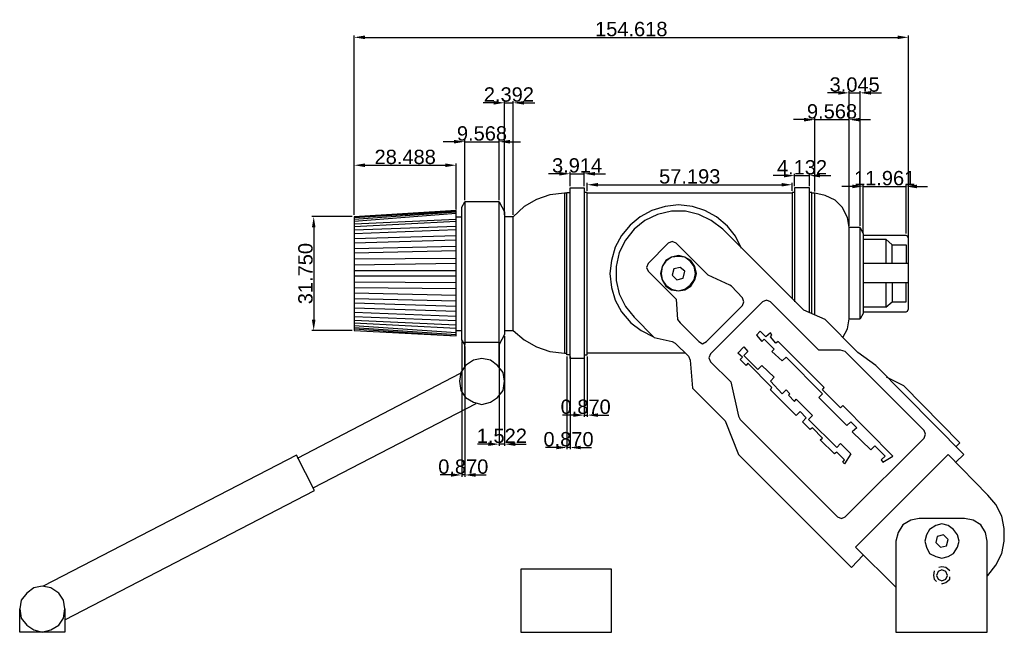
# Model space of a CAD drawing. Header units: millimetres. Extents: x 327 to 602, y -156 to 14.
import ezdxf

# ---------------------------------------------------------------- set-up
doc = ezdxf.new("R2010")
doc.units = ezdxf.units.MM
doc.header["$MEASUREMENT"] = 0
doc.layers.add('Default', color=18, linetype='Continuous', true_color=0x000000)
doc.styles.add('Arial', font='arial.ttf')
doc.dimstyles.new('Default', dxfattribs={"dimtxt": 4, "dimasz": 3, "dimexe": 0.5, "dimexo": 0.5, "dimgap": 0.25, "dimtad": 1, "dimtoh": 1, "dimdec": 3, "dimzin": 1, "dimdsep": 46, "dimtxsty": 'Arial', "dimcen": 0.5, "dimazin": 0, "dimtfac": 1, "dimtdec": 4, "dimtix": 1, "dimtmove": 1, "dimatfit": 3, "dimfxl": 1, "dimtolj": 1, "dimtzin": 1, "dimarcsym": 0})

# ---------------------------------------------------------------- blocks, each defined once
blk = doc.blocks.new('*D1')
at = {"layer": 'Default', "color": 0, "lineweight": -2}
for p, q in [((559.79, -32.03), (556.79, -32.03)), ((562.79, -45.18), (562.79, -31.53)), ((562.79, -32.03), (574.75, -32.03)), ((574.75, -45.18), (574.75, -31.53)), ((577.75, -32.03), (580.75, -32.03))]:
    blk.add_line(p, q, dxfattribs=at)
at = {"layer": 'Default', "color": 0}
for points in [[(559.79, -32.53), (559.79, -31.53), (562.79, -32.03)], [(577.75, -31.53), (577.75, -32.53), (574.75, -32.03)]]:
    blk.add_solid(points, dxfattribs=at)
at = {"layer": 'Defpoints', "color": 0}
for p in [(574.75, -32.03), (562.79, -45.68), (574.75, -45.68)]:
    blk.add_point(p, dxfattribs=at)
at = {"layer": 'Default', "color": 0, "insert": (568.77, -29.74), "char_height": 4, "attachment_point": 5, "style": 'Arial'}
blk.add_mtext('\\A1;11.961', dxfattribs=at)
blk = doc.blocks.new('*D2')
at = {"layer": 'Default', "color": 0, "lineweight": -2}
for p, q in [((558.87, -43.01), (558.87, -5.43)), ((561.92, -43.01), (561.92, -5.43)), ((555.87, -5.93), (552.87, -5.93)), ((558.87, -5.93), (561.92, -5.93)), ((564.92, -5.93), (567.92, -5.93))]:
    blk.add_line(p, q, dxfattribs=at)
at = {"layer": 'Default', "color": 0}
for points in [[(555.87, -6.43), (555.87, -5.43), (558.87, -5.93)], [(564.92, -5.43), (564.92, -6.43), (561.92, -5.93)]]:
    blk.add_solid(points, dxfattribs=at)
at = {"layer": 'Defpoints', "color": 0}
for p in [(561.92, -5.93), (558.87, -43.51), (561.92, -43.51)]:
    blk.add_point(p, dxfattribs=at)
at = {"layer": 'Default', "color": 0, "insert": (560.4, -3.64), "char_height": 4, "attachment_point": 5, "style": 'Arial'}
blk.add_mtext('\\A1;3.045', dxfattribs=at)
blk = doc.blocks.new('*D3')
at = {"layer": 'Default', "color": 0, "lineweight": -2}
for p, q in [((546.31, -13.41), (543.31, -13.41)), ((549.31, -33.44), (549.31, -12.91)), ((549.31, -13.41), (558.87, -13.41)), ((558.87, -43.01), (558.87, -12.91)), ((561.87, -13.41), (564.87, -13.41))]:
    blk.add_line(p, q, dxfattribs=at)
at = {"layer": 'Default', "color": 0}
for points in [[(546.31, -13.91), (546.31, -12.91), (549.31, -13.41)], [(561.87, -12.91), (561.87, -13.91), (558.87, -13.41)]]:
    blk.add_solid(points, dxfattribs=at)
at = {"layer": 'Defpoints', "color": 0}
for p in [(558.87, -13.41), (549.31, -33.94), (558.87, -43.51)]:
    blk.add_point(p, dxfattribs=at)
at = {"layer": 'Default', "color": 0, "insert": (554.09, -11.12), "char_height": 4, "attachment_point": 5, "style": 'Arial'}
blk.add_mtext('\\A1;9.568', dxfattribs=at)
blk = doc.blocks.new('*D4')
at = {"layer": 'Default', "color": 0, "lineweight": -2}
for p, q in [((450.79, -75.32), (450.79, -112.99)), ((451.66, -76.63), (451.66, -112.99)), ((447.79, -112.49), (444.79, -112.49)), ((451.66, -112.49), (450.79, -112.49)), ((454.66, -112.49), (457.66, -112.49))]:
    blk.add_line(p, q, dxfattribs=at)
at = {"layer": 'Default', "color": 0}
for points in [[(447.79, -112.99), (447.79, -111.99), (450.79, -112.49)], [(454.66, -111.99), (454.66, -112.99), (451.66, -112.49)]]:
    blk.add_solid(points, dxfattribs=at)
at = {"layer": 'Defpoints', "color": 0}
for p in [(450.79, -74.82), (451.66, -76.13), (450.79, -112.49)]:
    blk.add_point(p, dxfattribs=at)
at = {"layer": 'Default', "color": 0, "insert": (451.23, -110.19), "char_height": 4, "attachment_point": 5, "style": 'Arial'}
blk.add_mtext('\\A1;0.870', dxfattribs=at)
blk = doc.blocks.new('*D5')
at = {"layer": 'Default', "color": 0, "lineweight": -2}
for p, q in [((462.75, -73.8), (462.75, -104.4)), ((461.23, -75.98), (461.23, -104.4)), ((458.23, -103.9), (455.23, -103.9)), ((462.75, -103.9), (461.23, -103.9)), ((465.75, -103.9), (468.75, -103.9))]:
    blk.add_line(p, q, dxfattribs=at)
at = {"layer": 'Default', "color": 0}
for points in [[(458.23, -104.4), (458.23, -103.4), (461.23, -103.9)], [(465.75, -103.4), (465.75, -104.4), (462.75, -103.9)]]:
    blk.add_solid(points, dxfattribs=at)
at = {"layer": 'Defpoints', "color": 0}
for p in [(462.75, -73.3), (461.23, -75.48), (461.23, -103.9)]:
    blk.add_point(p, dxfattribs=at)
at = {"layer": 'Default', "color": 0, "insert": (461.99, -101.61), "char_height": 4, "attachment_point": 5, "style": 'Arial'}
blk.add_mtext('\\A1;1.522', dxfattribs=at)
blk = doc.blocks.new('*D6')
at = {"layer": 'Default', "color": 0, "lineweight": -2}
for p, q in [((480.15, -79.46), (480.15, -105.34)), ((481.02, -79.46), (481.02, -105.34)), ((477.15, -104.84), (474.15, -104.84)), ((481.02, -104.84), (480.15, -104.84)), ((484.02, -104.84), (487.02, -104.84))]:
    blk.add_line(p, q, dxfattribs=at)
at = {"layer": 'Default', "color": 0}
for points in [[(477.15, -105.34), (477.15, -104.34), (480.15, -104.84)], [(484.02, -104.34), (484.02, -105.34), (481.02, -104.84)]]:
    blk.add_solid(points, dxfattribs=at)
at = {"layer": 'Defpoints', "color": 0}
for p in [(480.15, -78.96), (481.02, -78.96), (480.15, -104.84)]:
    blk.add_point(p, dxfattribs=at)
at = {"layer": 'Default', "color": 0, "insert": (480.59, -102.55), "char_height": 4, "attachment_point": 5, "style": 'Arial'}
blk.add_mtext('\\A1;0.870', dxfattribs=at)
blk = doc.blocks.new('*D7')
at = {"layer": 'Default', "color": 0, "lineweight": -2}
for p, q in [((484.94, -79.46), (484.94, -96.3)), ((485.81, -79.46), (485.81, -96.3)), ((481.94, -95.8), (478.94, -95.8)), ((484.94, -95.8), (485.81, -95.8)), ((488.81, -95.8), (491.81, -95.8))]:
    blk.add_line(p, q, dxfattribs=at)
at = {"layer": 'Default', "color": 0}
for points in [[(481.94, -96.3), (481.94, -95.3), (484.94, -95.8)], [(488.81, -95.3), (488.81, -96.3), (485.81, -95.8)]]:
    blk.add_solid(points, dxfattribs=at)
at = {"layer": 'Defpoints', "color": 0}
for p in [(484.94, -78.96), (485.81, -78.96), (485.81, -95.8)]:
    blk.add_point(p, dxfattribs=at)
at = {"layer": 'Default', "color": 0, "insert": (485.37, -93.5), "char_height": 4, "attachment_point": 5, "style": 'Arial'}
blk.add_mtext('\\A1;0.870', dxfattribs=at)
blk = doc.blocks.new('*D8')
at = {"layer": 'Default', "color": 0, "lineweight": -2}
for p, q in [((420.78, -39.96), (420.78, 10.05)), ((423.78, 9.55), (572.4, 9.55)), ((575.4, -55.73), (575.4, 10.05))]:
    blk.add_line(p, q, dxfattribs=at)
at = {"layer": 'Default', "color": 0}
for points in [[(423.78, 10.05), (423.78, 9.05), (420.78, 9.55)], [(572.4, 9.05), (572.4, 10.05), (575.4, 9.55)]]:
    blk.add_solid(points, dxfattribs=at)
at = {"layer": 'Defpoints', "color": 0}
for p in [(575.4, 9.55), (420.78, -40.46), (575.4, -56.23)]:
    blk.add_point(p, dxfattribs=at)
at = {"layer": 'Default', "color": 0, "insert": (498.09, 11.84), "char_height": 4, "attachment_point": 5, "style": 'Arial'}
blk.add_mtext('\\A1;154.618', dxfattribs=at)
blk = doc.blocks.new('*D9')
at = {"layer": 'Default', "color": 0, "lineweight": -2}
for p, q in [((540.65, -29.02), (537.65, -29.02)), ((543.65, -31.92), (543.65, -28.52)), ((543.65, -29.02), (547.78, -29.02)), ((547.78, -31.92), (547.78, -28.52)), ((550.78, -29.02), (553.78, -29.02))]:
    blk.add_line(p, q, dxfattribs=at)
at = {"layer": 'Default', "color": 0}
for points in [[(540.65, -29.52), (540.65, -28.52), (543.65, -29.02)], [(550.78, -28.52), (550.78, -29.52), (547.78, -29.02)]]:
    blk.add_solid(points, dxfattribs=at)
at = {"layer": 'Defpoints', "color": 0}
for p in [(547.78, -29.02), (543.65, -32.42), (547.78, -32.42)]:
    blk.add_point(p, dxfattribs=at)
at = {"layer": 'Default', "color": 0, "insert": (545.72, -26.73), "char_height": 4, "attachment_point": 5, "style": 'Arial'}
blk.add_mtext('\\A1;4.132', dxfattribs=at)
blk = doc.blocks.new('*D10')
at = {"layer": 'Default', "color": 0, "lineweight": -2}
for p, q in [((485.81, -33.22), (485.81, -31.06)), ((488.81, -31.56), (540, -31.56)), ((543, -33.22), (543, -31.06))]:
    blk.add_line(p, q, dxfattribs=at)
at = {"layer": 'Default', "color": 0}
for points in [[(488.81, -31.06), (488.81, -32.06), (485.81, -31.56)], [(540, -32.06), (540, -31.06), (543, -31.56)]]:
    blk.add_solid(points, dxfattribs=at)
at = {"layer": 'Defpoints', "color": 0}
for p in [(543, -31.56), (485.81, -33.72), (543, -33.72)]:
    blk.add_point(p, dxfattribs=at)
at = {"layer": 'Default', "color": 0, "insert": (514.4, -29.26), "char_height": 4, "attachment_point": 5, "style": 'Arial'}
blk.add_mtext('\\A1;57.193', dxfattribs=at)
blk = doc.blocks.new('*D11')
at = {"layer": 'Default', "color": 0, "lineweight": -2}
for p, q in [((478.02, -28.49), (475.02, -28.49)), ((481.02, -31.92), (481.02, -27.99)), ((481.02, -28.49), (484.94, -28.49)), ((484.94, -31.92), (484.94, -27.99)), ((487.94, -28.49), (490.94, -28.49))]:
    blk.add_line(p, q, dxfattribs=at)
at = {"layer": 'Default', "color": 0}
for points in [[(478.02, -28.99), (478.02, -27.99), (481.02, -28.49)], [(487.94, -27.99), (487.94, -28.99), (484.94, -28.49)]]:
    blk.add_solid(points, dxfattribs=at)
at = {"layer": 'Defpoints', "color": 0}
for p in [(484.94, -28.49), (481.02, -32.42), (484.94, -32.42)]:
    blk.add_point(p, dxfattribs=at)
at = {"layer": 'Default', "color": 0, "insert": (482.98, -26.19), "char_height": 4, "attachment_point": 5, "style": 'Arial'}
blk.add_mtext('\\A1;3.914', dxfattribs=at)
blk = doc.blocks.new('*D12')
at = {"layer": 'Default', "color": 0, "lineweight": -2}
for p, q in [((462.75, -39.96), (462.75, -8.21)), ((465.15, -39.96), (465.15, -8.21)), ((459.75, -8.71), (456.75, -8.71)), ((462.75, -8.71), (465.15, -8.71)), ((468.15, -8.71), (471.15, -8.71))]:
    blk.add_line(p, q, dxfattribs=at)
at = {"layer": 'Default', "color": 0}
for points in [[(459.75, -9.21), (459.75, -8.21), (462.75, -8.71)], [(468.15, -8.21), (468.15, -9.21), (465.15, -8.71)]]:
    blk.add_solid(points, dxfattribs=at)
at = {"layer": 'Defpoints', "color": 0}
for p in [(465.15, -8.71), (462.75, -40.46), (465.15, -40.46)]:
    blk.add_point(p, dxfattribs=at)
at = {"layer": 'Default', "color": 0, "insert": (463.95, -6.42), "char_height": 4, "attachment_point": 5, "style": 'Arial'}
blk.add_mtext('\\A1;2.392', dxfattribs=at)
blk = doc.blocks.new('*D13')
at = {"layer": 'Default', "color": 0, "lineweight": -2}
for p, q in [((451.66, -35.83), (451.66, -19.06)), ((461.23, -35.83), (461.23, -19.06)), ((448.66, -19.56), (445.66, -19.56)), ((451.66, -19.56), (461.23, -19.56)), ((464.23, -19.56), (467.23, -19.56))]:
    blk.add_line(p, q, dxfattribs=at)
at = {"layer": 'Default', "color": 0}
for points in [[(448.66, -20.06), (448.66, -19.06), (451.66, -19.56)], [(464.23, -19.06), (464.23, -20.06), (461.23, -19.56)]]:
    blk.add_solid(points, dxfattribs=at)
at = {"layer": 'Defpoints', "color": 0}
for p in [(461.23, -19.56), (451.66, -36.33), (461.23, -36.33)]:
    blk.add_point(p, dxfattribs=at)
at = {"layer": 'Default', "color": 0, "insert": (456.45, -17.27), "char_height": 4, "attachment_point": 5, "style": 'Arial'}
blk.add_mtext('\\A1;9.568', dxfattribs=at)
blk = doc.blocks.new('*D14')
at = {"layer": 'Default', "color": 0, "lineweight": -2}
for p, q in [((420.78, -39.96), (420.78, -25.62)), ((423.78, -26.12), (446.27, -26.12)), ((449.27, -38.44), (449.27, -25.62))]:
    blk.add_line(p, q, dxfattribs=at)
at = {"layer": 'Default', "color": 0}
for points in [[(423.78, -25.62), (423.78, -26.62), (420.78, -26.12)], [(446.27, -26.62), (446.27, -25.62), (449.27, -26.12)]]:
    blk.add_solid(points, dxfattribs=at)
at = {"layer": 'Defpoints', "color": 0}
for p in [(449.27, -26.12), (420.78, -40.46), (449.27, -38.94)]:
    blk.add_point(p, dxfattribs=at)
at = {"layer": 'Default', "color": 0, "insert": (435.03, -23.82), "char_height": 4, "attachment_point": 5, "style": 'Arial'}
blk.add_mtext('\\A1;28.488', dxfattribs=at)
blk = doc.blocks.new('*D15')
at = {"layer": 'Default', "color": 0, "lineweight": -2}
for p, q in [((420.28, -40.46), (409.01, -40.46)), ((409.51, -43.46), (409.51, -69.21)), ((420.28, -72.21), (409.01, -72.21))]:
    blk.add_line(p, q, dxfattribs=at)
at = {"layer": 'Default', "color": 0}
for points in [[(410.01, -43.46), (409.01, -43.46), (409.51, -40.46)], [(409.01, -69.21), (410.01, -69.21), (409.51, -72.21)]]:
    blk.add_solid(points, dxfattribs=at)
at = {"layer": 'Defpoints', "color": 0}
for p in [(420.78, -40.46), (409.51, -72.21), (420.78, -72.21)]:
    blk.add_point(p, dxfattribs=at)
at = {"layer": 'Default', "color": 0, "insert": (407.22, -56.34), "char_height": 4, "attachment_point": 5, "rotation": 90, "style": 'Arial'}
blk.add_mtext('\\A1;31.750', dxfattribs=at)

msp = doc.modelspace()

# ---------------------------------------------------------------- linework, layer by layer
at = {"layer": 'Default', "color": 7, "lineweight": 25}
for points in [[(484.9363, -80.0425), (481.0219, -80.0425), (481.0219, -32.4175), (484.9363, -32.4175)], [(420.7839, -40.4638), (420.7839, -72.2138), (449.2719, -73.736), (449.2719, -38.724)], [(511.6846, -70.0391), (516.9038, -75.2583), (517.9911, -75.9107), (519.0784, -75.2583), (529.0819, -65.2549), (529.5168, -64.1675), (529.0819, -63.0802), (526.0373, -59.8182), (525.6024, -59.6008), (519.5134, -56.7737), (510.5973, -47.8576), (509.5099, -47.4227), (508.4226, -47.8576), (502.7685, -53.5117), (502.3336, -54.599), (502.7685, -55.6864), (510.5973, -63.5151), (511.0322, -69.1693)], [(511.2497, -61.123), (512.9894, -60.9056), (514.7291, -59.8182), (515.8165, -58.0785), (516.2514, -56.3388), (515.8165, -54.3816), (514.7291, -52.6419), (512.9894, -51.772), (511.2497, -51.3371), (509.2925, -51.772), (507.7702, -52.6419), (506.6829, -54.3816), (506.248, -56.3388), (506.6829, -58.0785), (507.7702, -59.8182), (509.2925, -60.9056)], [(511.2497, -61.123), (512.9894, -60.6881), (514.5117, -59.6008), (515.599, -58.0785), (516.0339, -56.3388), (515.599, -54.3816), (514.5117, -52.8593), (512.9894, -51.772), (511.2497, -51.5545), (509.2925, -51.772), (507.7702, -52.8593), (506.6829, -54.3816), (506.4654, -56.3388), (506.6829, -58.0785), (507.7702, -59.6008), (509.2925, -60.6881)], [(511.6846, -54.599), (509.9449, -55.034), (509.5099, -56.7737), (510.8147, -58.0785), (512.5545, -57.6436), (512.9894, -55.6864)], [(528.4295, -97.0049), (555.6127, -124.1881), (556.7, -124.623), (557.7873, -124.1881), (579.7514, -102.224), (580.1863, -101.1367), (579.7514, -100.0494), (557.7873, -78.0853), (556.4826, -77.6504), (550.3935, -77.6504), (536.9106, -64.1675), (535.8233, -63.7326), (534.736, -64.1675), (520.1658, -78.7377), (519.7308, -79.8251), (520.1658, -80.9124), (525.8199, -86.5665), (527.9945, -96.135)], [(534.0836, -72.4312), (532.9963, -73.5186), (534.5185, -75.2583), (535.1709, -74.6059), (537.998, -77.433), (537.3456, -78.0853), (540.1726, -80.6949), (541.2599, -79.6076), (551.4808, -89.8285), (550.3935, -90.9158), (558.2223, -98.7446), (559.3096, -97.6573), (561.0493, -99.397), (559.7445, -100.4843), (564.9637, -105.486), (566.051, -104.3987), (568.8781, -107.2258), (567.7908, -108.3131), (568.2257, -108.9655), (571.0528, -107.2258), (557.1349, -93.0905), (556.4826, -93.7429), (551.4808, -88.7412), (551.9158, -88.0888), (539.0853, -75.2583), (538.4329, -75.6932), (536.9106, -73.9535), (537.3456, -73.5186), (536.9106, -72.8662), (535.6058, -73.9535)], [(529.5168, -76.7806), (530.6041, -78.0853), (529.5168, -79.1727), (533.4312, -83.0871), (534.5185, -81.9997), (537.998, -85.2617), (536.9106, -86.349), (540.1726, -89.8285), (541.2599, -88.7412), (542.3473, -89.8285), (541.9123, -90.2634), (543.6521, -92.0032), (544.087, -91.3508), (548.6538, -95.9175), (547.5665, -97.0049), (555.3952, -104.8336), (556.4826, -103.7463), (559.3096, -106.5734), (557.5699, -109.4004), (557.1349, -108.9655), (557.5699, -108.3131), (555.3952, -106.1384), (554.7428, -106.5734), (550.8284, -102.659), (551.4808, -102.224), (548.6538, -99.397), (548.0014, -99.8319), (545.8267, -97.6573), (546.9141, -96.5699), (545.1743, -94.8302), (544.087, -95.9175), (536.9106, -88.7412), (537.3456, -88.0888), (530.6041, -81.3473), (530.1692, -81.9997), (528.4295, -80.26), (529.0819, -79.6076), (527.7771, -78.5203)], [(456.4483, -92.873), (458.8404, -92.2206), (460.7976, -90.9158), (462.3199, -88.9586), (462.7548, -86.349), (462.3199, -83.9569), (460.7976, -81.9997), (458.8404, -80.4775), (456.4483, -80.0425), (454.0562, -80.4775), (451.8815, -81.9997), (450.5767, -83.9569), (450.1418, -86.349), (450.5767, -88.9586), (451.8815, -90.9158), (454.0562, -92.2206)], [(597.3661, -156.373), (597.3661, -130.9295), (596.9312, -128.5374), (595.6264, -126.3627), (593.4517, -125.058), (591.0596, -124.623), (578.4466, -124.623), (576.0545, -125.058), (573.8798, -126.3627), (572.575, -128.5374), (571.9226, -130.9295), (571.9226, -156.373)], [(584.7531, -135.7138), (586.4928, -135.2788), (588.0151, -134.409), (589.1024, -132.6693), (589.5373, -130.9295), (589.1024, -129.1898), (588.0151, -127.6675), (586.4928, -126.5802), (584.7531, -126.1453), (583.0134, -126.5802), (581.2736, -127.6675), (580.4038, -129.1898), (579.9689, -130.9295), (580.4038, -132.6693), (581.2736, -134.409), (583.0134, -135.2788)], [(585.188, -129.1898), (583.4483, -129.6247), (583.0134, -131.3645), (584.3182, -132.6693), (586.0579, -132.2343), (586.4928, -130.4946)], [(492.5476, -156.373), (492.5476, -138.7583), (467.3216, -138.7583), (467.3216, -156.373)], [(584.7531, -142.0203), (585.8404, -141.5853), (586.2754, -140.498), (585.8404, -139.4107), (584.7531, -138.9758), (583.6658, -139.4107), (583.2308, -140.498), (583.6658, -141.5853)], [(333.7976, -156.373), (336.1897, -155.7206), (338.3644, -154.4158), (339.6692, -152.4586), (340.1041, -149.849), (339.6692, -147.4569), (338.3644, -145.4997), (336.1897, -143.9775), (333.7976, -143.5425), (331.4055, -143.9775), (329.4483, -145.4997), (327.926, -147.4569), (327.4911, -149.849), (327.926, -152.4586), (329.4483, -154.4158), (331.4055, -155.7206)]]:
    msp.add_lwpolyline(points, close=True, dxfattribs=at)
for points in [[(547.7839, -67.2121), (547.7839, -32.4175), (543.6521, -32.4175), (543.6521, -64.1675)], [(479.4997, -33.9398), (475.3678, -34.3747), (471.6709, -35.6795), (468.1915, -37.6367), (465.1469, -40.4638), (462.7548, -40.4638)], [(480.1521, -33.9398), (479.4997, -33.9398), (479.4997, -78.5203)], [(481.0219, -78.9552), (480.1521, -78.9552), (480.1521, -33.7223), (481.0219, -33.7223)], [(484.9363, -78.9552), (485.8062, -78.9552), (485.8062, -33.7223), (484.9363, -33.7223)], [(542.9997, -33.9398), (485.8062, -33.9398)], [(543.6521, -33.7223), (542.9997, -33.7223), (542.9997, -63.2977)], [(548.4363, -67.4295), (548.4363, -33.7223), (547.7839, -33.7223)], [(549.3062, -67.8645), (549.3062, -33.9398), (548.4363, -33.9398)], [(557.1349, -74.171), (558.4397, -71.7788), (558.8747, -68.9518), (558.8747, -43.5083), (558.4397, -40.6812), (556.9175, -37.8542), (554.9603, -35.897), (552.1332, -34.5922), (549.3062, -33.9398)], [(461.2326, -36.3319), (462.7548, -39.159), (462.7548, -73.3011), (461.2326, -76.1282), (461.2326, -36.3319), (451.6641, -36.3319), (451.6641, -76.1282), (450.7942, -74.8234), (450.7942, -37.8542), (451.6641, -36.3319)], [(528.8644, -49.3799), (527.1247, -45.9004), (524.95, -43.0734), (521.9055, -40.4638), (518.6435, -38.724), (515.1641, -37.6367), (511.2497, -37.2018), (507.5528, -37.6367), (503.8558, -38.724), (500.5939, -40.4638), (497.7668, -42.8559), (495.3747, -45.683), (493.6349, -48.9449), (492.5476, -52.6419), (492.1127, -56.3388), (492.5476, -60.2532), (493.6349, -63.7326), (495.3747, -66.9946), (497.9843, -70.0391), (500.8113, -72.2138), (504.2908, -73.9535)], [(420.7839, -40.6812), (449.2719, -38.9415)], [(420.7839, -41.1162), (449.2719, -39.159)], [(449.2719, -39.5939), (420.7839, -41.7686)], [(420.7839, -42.421), (449.2719, -41.1162)], [(449.2719, -40.4638), (450.7942, -40.4638)], [(462.7548, -72.2138), (465.1469, -72.2138), (465.1469, -40.4638)], [(588.6675, -108.9655), (590.8421, -106.7908), (566.2685, -81.9997), (561.2668, -78.3028), (561.0493, -78.0853), (552.1332, -69.1693), (546.2617, -66.5597), (545.8267, -66.1247), (523.6452, -43.9432), (520.3832, -41.5511), (516.9038, -39.8114), (513.2069, -38.9415), (509.2925, -38.9415), (505.3781, -39.8114), (501.8986, -41.5511), (498.8541, -43.9432), (496.462, -46.9877), (494.7223, -50.4672), (493.8524, -54.3816), (493.8524, -58.296), (494.7223, -61.9929), (496.462, -65.4723), (498.8541, -68.5169), (504.5082, -74.171), (509.5099, -75.2583), (510.3798, -75.6932), (514.0767, -79.3901), (514.5117, -80.4775), (515.1641, -88.3062), (524.2976, -97.4398), (527.9945, -106.7908), (559.5271, -138.3234), (562.7891, -134.8439)], [(449.2719, -41.7686), (420.7839, -43.2908)], [(420.7839, -44.1607), (449.2719, -43.0734)], [(558.8747, -68.9518), (561.9192, -68.9518), (561.9192, -43.5083), (558.8747, -43.5083)], [(561.9192, -43.5083), (562.7891, -45.248), (562.7891, -67.4295), (561.9192, -68.9518)], [(449.2719, -44.1607), (420.7839, -45.248)], [(420.7839, -46.5528), (449.2719, -45.683)], [(562.7891, -66.9946), (574.7497, -66.9946), (575.1846, -66.7771), (575.4021, -66.1247), (575.4021, -46.3353), (575.1846, -45.9004), (574.7497, -45.683), (562.7891, -45.683)], [(449.2719, -46.9877), (420.7839, -47.8576)], [(420.7839, -49.3799), (449.2719, -48.7275)], [(562.7891, -46.7703), (569.0956, -46.7703), (569.0956, -53.5117)], [(569.0956, -46.7703), (570.8353, -48.2925)], [(570.8353, -53.5117), (570.8353, -48.2925), (574.7497, -48.2925), (574.7497, -53.5117)], [(449.2719, -50.0323), (420.7839, -50.6847)], [(420.7839, -52.2069), (449.2719, -51.9895)], [(449.2719, -53.5117), (420.7839, -53.9466)], [(575.4021, -53.5117), (562.7891, -53.5117)], [(420.7839, -55.4689), (449.2719, -55.4689)], [(420.7839, -56.9912), (449.2719, -56.9912)], [(449.2719, -58.9484), (420.7839, -58.7309)], [(420.7839, -60.2532), (449.2719, -60.4706)], [(575.4021, -58.9484), (562.7891, -58.9484)], [(569.0956, -58.9484), (569.0956, -65.6898), (562.7891, -65.6898)], [(570.8353, -58.9484), (570.8353, -64.1675), (574.7497, -64.1675), (574.7497, -58.9484)], [(449.2719, -62.4278), (420.7839, -61.7754)], [(420.7839, -63.2977), (449.2719, -63.9501)], [(449.2719, -65.4723), (420.7839, -64.6025)], [(420.7839, -65.9073), (449.2719, -66.7771)], [(569.0956, -65.6898), (570.8353, -64.1675)], [(449.2719, -68.2994), (420.7839, -67.2121)], [(420.7839, -68.2994), (449.2719, -69.3867)], [(449.2719, -70.6915), (420.7839, -69.3867)], [(420.7839, -70.0391), (449.2719, -71.5614)], [(449.2719, -72.8662), (420.7839, -70.909)], [(420.7839, -71.3439), (449.2719, -73.3011)], [(420.7839, -71.7788), (449.2719, -73.736)], [(449.2719, -72.2138), (450.7942, -72.2138)], [(465.1469, -72.2138), (468.1915, -74.8234), (471.6709, -76.7806), (475.3678, -78.0853), (479.4997, -78.5203), (480.1521, -78.5203)], [(451.6641, -82.2172), (451.6641, -75.4758)], [(451.6641, -75.4758), (461.2326, -75.4758)], [(461.2326, -82.2172), (461.2326, -75.4758)], [(513.2069, -78.5203), (485.8062, -78.5203)], [(450.3593, -84.1744), (404.9089, -107.8782)], [(588.6675, -104.6162), (589.7548, -103.5288), (574.0973, -87.6538), (569.313, -85.2617)], [(454.7086, -92.6556), (409.2582, -116.1419)], [(404.6915, -107.0083), (334.0151, -143.5425)], [(340.1041, -152.8936), (409.6932, -116.7943), (404.6915, -107.0083)], [(597.3661, -140.7155), (597.5836, -140.498), (599.7582, -137.671), (601.498, -134.409), (602.1504, -130.9295), (602.1504, -127.4501), (601.498, -123.9706), (599.7582, -120.7086), (597.5836, -118.099), (586.4928, -106.7908), (560.6144, -132.6693), (571.9226, -143.76), (571.9226, -143.9775)], [(582.5784, -139.1932), (582.361, -140.498), (582.5784, -141.5853), (583.2308, -142.2377)], [(586.9278, -139.1932), (585.8404, -138.3234), (584.7531, -138.1059), (583.8832, -138.3234)], [(584.9706, -142.8901), (584.7531, -142.8901), (585.8404, -142.4552), (586.9278, -141.5853), (586.9278, -140.933)], [(340.1041, -149.849), (340.1041, -156.373), (327.4911, -156.373), (327.4911, -149.849)]]:
    msp.add_lwpolyline(points, dxfattribs=at)

# ---------------------------------------------------------------- dimensions: what is measured, and where the dimension line sits
at = {"layer": 'Default', "color": 7}
for base, p1, p2, picture, middle in [((575.4021, 9.552), (420.7839, -40.4638), (575.4021, -56.23), '*D8', (498.093, 11.844)), ((561.9192, -5.93273), (558.87468, -43.50829), (561.9192, -43.50829), '*D2', (560.39694, -3.64073)), ((465.1469, -8.7079), (462.7548, -40.4638), (465.1469, -40.4638), '*D12', (463.9509, -6.4159)), ((558.874676, -13.408394), (549.306183, -33.939799), (558.874676, -43.508292), '*D3', (554.090429, -11.116394)), ((461.23255, -19.5621), (451.66406, -36.33192), (461.23255, -36.33192), '*D13', (456.44831, -17.2701)), ((449.2719, -26.1155), (420.7839, -40.4638), (449.2719, -38.9415), '*D14', (435.0279, -23.8235)), ((484.9363, -28.4863), (481.0219, -32.4175), (484.9363, -32.4175), '*D11', (482.9791, -26.1943)), ((547.7839, -29.0175), (543.6521, -32.4175), (547.7839, -32.4175), '*D9', (545.718, -26.7255)), ((542.999676, -31.556381), (485.806183, -33.722334), (542.999676, -33.722334), '*D10', (514.402929, -29.264381)), ((574.7497, -32.0308), (562.7891, -45.683), (574.7497, -45.683), '*D1', (568.7694, -29.7388)), ((461.2326, -103.8999), (462.7548, -73.3011), (461.2326, -75.4758), '*D5', (461.9937, -101.6079)), ((450.7942, -112.4858), (451.6641, -76.1282), (450.7942, -74.8234), '*D4', (451.2291, -110.1938)), ((480.1521, -104.8425), (481.0219, -78.9552), (480.1521, -78.9552), '*D6', (480.587, -102.5505)), ((485.8062, -95.7969), (484.9363, -78.9552), (485.8062, -78.9552), '*D7', (485.3713, -93.5049))]:
    dim = msp.add_linear_dim(base=base, p1=p1, p2=p2, dimstyle='Default', dxfattribs=at)
    dim.commit()
    dim.dimension.update_dxf_attribs({"geometry": picture, "text_midpoint": middle})
dim = msp.add_linear_dim(base=(409.5136, -72.2138), p1=(420.7839, -40.4638), p2=(420.7839, -72.2138), angle=90, dimstyle='Default', dxfattribs=at)
dim.commit()
dim.dimension.update_dxf_attribs({"geometry": '*D15', "text_midpoint": (407.2216, -56.3388)})

doc.saveas('drawing.dxf')
